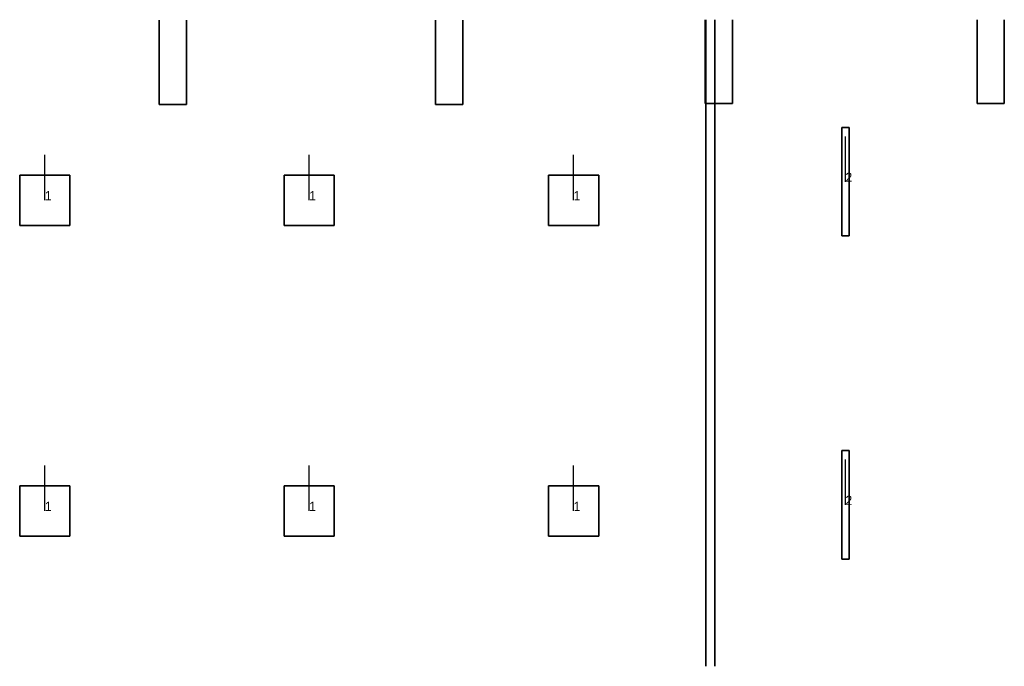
# Model space of a CAD drawing. Extents: x 84842 to 173860, y -489104 to -477254.
# Tile 5 of 6: x 129508 to 140343, y -489104 to -481992. Entities that reach past the tile are written whole.
import ezdxf

# ---------------------------------------------------------------- set-up
doc = ezdxf.new("R2010")
doc.units = 0
doc.header["$MEASUREMENT"] = 0
for name, color, linetype in [('DLXFURN', 5, 'Continuous'), ('DLXLUM', 2, 'Continuous'), ('DLXLUMEX', 2, 'Continuous')]:
    doc.layers.add(name, color=color, linetype=linetype)

# ---------------------------------------------------------------- blocks, each defined once
blk = doc.blocks.new('*U1')
for p, q in [((41, 596), (-41, 596)), ((-41, 596), (-41, -596)), ((-41, 596), (-41, -596)), ((-41, -596), (-41, 596)), ((-41, 596), (-41, 596)), ((41, 596), (-41, 596)), ((-41, 596), (-41, 596)), ((-41, 596), (41, 596)), ((-41, -596), (-41, 596)), ((-41, 596), (41, 596)), ((41, -596), (41, 596)), ((41, 596), (41, 596)), ((41, -596), (41, 596)), ((41, 596), (41, 596)), ((41, 596), (41, -596)), ((41, 596), (41, -596)), ((-41, -596), (41, -596)), ((-41, -596), (41, -596)), ((41, -596), (-41, -596)), ((-41, -596), (-41, -596)), ((-41, -596), (-41, -596)), ((41, -596), (-41, -596)), ((41, -596), (41, -596)), ((41, -596), (41, -596))]:
    blk.add_line(p, q)
at = {"color": 1}
blk.add_line((0, 0), (0, 500), dxfattribs=at)
at = {"layer": 'DLXLUMEX', "color": 7}
blk.add_text('2', height=100, dxfattribs=at).set_placement((0, 0))
blk = doc.blocks.new('*U12')
for p, q in [((41, 596), (-41, 596)), ((-41, 596), (-41, -596)), ((-41, 596), (-41, -596)), ((-41, -596), (-41, 596)), ((-41, 596), (-41, 596)), ((41, 596), (-41, 596)), ((-41, 596), (-41, 596)), ((-41, 596), (41, 596)), ((-41, -596), (-41, 596)), ((-41, 596), (41, 596)), ((41, -596), (41, 596)), ((41, 596), (41, 596)), ((41, -596), (41, 596)), ((41, 596), (41, 596)), ((41, 596), (41, -596)), ((41, 596), (41, -596)), ((-41, -596), (41, -596)), ((-41, -596), (41, -596)), ((41, -596), (-41, -596)), ((-41, -596), (-41, -596)), ((-41, -596), (-41, -596)), ((41, -596), (-41, -596)), ((41, -596), (41, -596)), ((41, -596), (41, -596))]:
    blk.add_line(p, q)
at = {"color": 1}
blk.add_line((0, 0), (0, 500), dxfattribs=at)
at = {"layer": 'DLXLUMEX', "color": 7}
blk.add_text('2', height=100, dxfattribs=at).set_placement((0, 0))
blk = doc.blocks.new('*U101')
at = {"color": 1}
blk.add_line((0, 0), (0, 500), dxfattribs=at)
for p, q in [((276.5, 276.5), (-276.5, 276.5)), ((-276.5, 276.5), (-276.5, -276.5)), ((-276.5, 276.5), (-276.5, -276.5)), ((-276.5, -276.5), (-276.5, 276.5)), ((-276.5, 276.5), (-276.5, 276.5)), ((276.5, 276.5), (-276.5, 276.5)), ((-276.5, 276.5), (-276.5, 276.5)), ((-276.5, 276.5), (276.5, 276.5)), ((-276.5, -276.5), (-276.5, 276.5)), ((-276.5, 276.5), (276.5, 276.5)), ((276.5, -276.5), (276.5, 276.5)), ((276.5, 276.5), (276.5, 276.5)), ((276.5, -276.5), (276.5, 276.5)), ((276.5, 276.5), (276.5, 276.5)), ((276.5, 276.5), (276.5, -276.5)), ((276.5, 276.5), (276.5, -276.5)), ((-276.5, -276.5), (276.5, -276.5)), ((-276.5, -276.5), (276.5, -276.5)), ((276.5, -276.5), (-276.5, -276.5)), ((-276.5, -276.5), (-276.5, -276.5)), ((-276.5, -276.5), (-276.5, -276.5)), ((276.5, -276.5), (-276.5, -276.5)), ((276.5, -276.5), (276.5, -276.5)), ((276.5, -276.5), (276.5, -276.5))]:
    blk.add_line(p, q)
at = {"layer": 'DLXLUMEX', "color": 7}
blk.add_text('1', height=100, dxfattribs=at).set_placement((0, 0))
blk = doc.blocks.new('*U102')
at = {"color": 1}
blk.add_line((0, 0), (0, 500), dxfattribs=at)
for p, q in [((276.5, 276.5), (-276.5, 276.5)), ((-276.5, 276.5), (-276.5, -276.5)), ((-276.5, 276.5), (-276.5, -276.5)), ((-276.5, -276.5), (-276.5, 276.5)), ((-276.5, 276.5), (-276.5, 276.5)), ((276.5, 276.5), (-276.5, 276.5)), ((-276.5, 276.5), (-276.5, 276.5)), ((-276.5, 276.5), (276.5, 276.5)), ((-276.5, -276.5), (-276.5, 276.5)), ((-276.5, 276.5), (276.5, 276.5)), ((276.5, -276.5), (276.5, 276.5)), ((276.5, 276.5), (276.5, 276.5)), ((276.5, -276.5), (276.5, 276.5)), ((276.5, 276.5), (276.5, 276.5)), ((276.5, 276.5), (276.5, -276.5)), ((276.5, 276.5), (276.5, -276.5)), ((-276.5, -276.5), (276.5, -276.5)), ((-276.5, -276.5), (276.5, -276.5)), ((276.5, -276.5), (-276.5, -276.5)), ((-276.5, -276.5), (-276.5, -276.5)), ((-276.5, -276.5), (-276.5, -276.5)), ((276.5, -276.5), (-276.5, -276.5)), ((276.5, -276.5), (276.5, -276.5)), ((276.5, -276.5), (276.5, -276.5))]:
    blk.add_line(p, q)
at = {"layer": 'DLXLUMEX', "color": 7}
blk.add_text('1', height=100, dxfattribs=at).set_placement((0, 0))
blk = doc.blocks.new('*U103')
at = {"color": 1}
blk.add_line((0, 0), (0, 500), dxfattribs=at)
for p, q in [((276.5, 276.5), (-276.5, 276.5)), ((-276.5, 276.5), (-276.5, -276.5)), ((-276.5, 276.5), (-276.5, -276.5)), ((-276.5, -276.5), (-276.5, 276.5)), ((-276.5, 276.5), (-276.5, 276.5)), ((276.5, 276.5), (-276.5, 276.5)), ((-276.5, 276.5), (-276.5, 276.5)), ((-276.5, 276.5), (276.5, 276.5)), ((-276.5, -276.5), (-276.5, 276.5)), ((-276.5, 276.5), (276.5, 276.5)), ((276.5, -276.5), (276.5, 276.5)), ((276.5, 276.5), (276.5, 276.5)), ((276.5, -276.5), (276.5, 276.5)), ((276.5, 276.5), (276.5, 276.5)), ((276.5, 276.5), (276.5, -276.5)), ((276.5, 276.5), (276.5, -276.5)), ((-276.5, -276.5), (276.5, -276.5)), ((-276.5, -276.5), (276.5, -276.5)), ((276.5, -276.5), (-276.5, -276.5)), ((-276.5, -276.5), (-276.5, -276.5)), ((-276.5, -276.5), (-276.5, -276.5)), ((276.5, -276.5), (-276.5, -276.5)), ((276.5, -276.5), (276.5, -276.5)), ((276.5, -276.5), (276.5, -276.5))]:
    blk.add_line(p, q)
at = {"layer": 'DLXLUMEX', "color": 7}
blk.add_text('1', height=100, dxfattribs=at).set_placement((0, 0))
blk = doc.blocks.new('*U104')
at = {"color": 1}
blk.add_line((0, 0), (0, 500), dxfattribs=at)
for p, q in [((276.5, 276.5), (-276.5, 276.5)), ((-276.5, 276.5), (-276.5, -276.5)), ((-276.5, 276.5), (-276.5, -276.5)), ((-276.5, -276.5), (-276.5, 276.5)), ((-276.5, 276.5), (-276.5, 276.5)), ((276.5, 276.5), (-276.5, 276.5)), ((-276.5, 276.5), (-276.5, 276.5)), ((-276.5, 276.5), (276.5, 276.5)), ((-276.5, -276.5), (-276.5, 276.5)), ((-276.5, 276.5), (276.5, 276.5)), ((276.5, -276.5), (276.5, 276.5)), ((276.5, 276.5), (276.5, 276.5)), ((276.5, -276.5), (276.5, 276.5)), ((276.5, 276.5), (276.5, 276.5)), ((276.5, 276.5), (276.5, -276.5)), ((276.5, 276.5), (276.5, -276.5)), ((-276.5, -276.5), (276.5, -276.5)), ((-276.5, -276.5), (276.5, -276.5)), ((276.5, -276.5), (-276.5, -276.5)), ((-276.5, -276.5), (-276.5, -276.5)), ((-276.5, -276.5), (-276.5, -276.5)), ((276.5, -276.5), (-276.5, -276.5)), ((276.5, -276.5), (276.5, -276.5)), ((276.5, -276.5), (276.5, -276.5))]:
    blk.add_line(p, q)
at = {"layer": 'DLXLUMEX', "color": 7}
blk.add_text('1', height=100, dxfattribs=at).set_placement((0, 0))
blk = doc.blocks.new('*U105')
at = {"color": 1}
blk.add_line((0, 0), (0, 500), dxfattribs=at)
for p, q in [((276.5, 276.5), (-276.5, 276.5)), ((-276.5, 276.5), (-276.5, -276.5)), ((-276.5, 276.5), (-276.5, -276.5)), ((-276.5, -276.5), (-276.5, 276.5)), ((-276.5, 276.5), (-276.5, 276.5)), ((276.5, 276.5), (-276.5, 276.5)), ((-276.5, 276.5), (-276.5, 276.5)), ((-276.5, 276.5), (276.5, 276.5)), ((-276.5, -276.5), (-276.5, 276.5)), ((-276.5, 276.5), (276.5, 276.5)), ((276.5, -276.5), (276.5, 276.5)), ((276.5, 276.5), (276.5, 276.5)), ((276.5, -276.5), (276.5, 276.5)), ((276.5, 276.5), (276.5, 276.5)), ((276.5, 276.5), (276.5, -276.5)), ((276.5, 276.5), (276.5, -276.5)), ((-276.5, -276.5), (276.5, -276.5)), ((-276.5, -276.5), (276.5, -276.5)), ((276.5, -276.5), (-276.5, -276.5)), ((-276.5, -276.5), (-276.5, -276.5)), ((-276.5, -276.5), (-276.5, -276.5)), ((276.5, -276.5), (-276.5, -276.5)), ((276.5, -276.5), (276.5, -276.5)), ((276.5, -276.5), (276.5, -276.5))]:
    blk.add_line(p, q)
at = {"layer": 'DLXLUMEX', "color": 7}
blk.add_text('1', height=100, dxfattribs=at).set_placement((0, 0))
blk = doc.blocks.new('*U107')
at = {"color": 1}
blk.add_line((0, 0), (0, 500), dxfattribs=at)
for p, q in [((276.5, 276.5), (-276.5, 276.5)), ((-276.5, 276.5), (-276.5, -276.5)), ((-276.5, 276.5), (-276.5, -276.5)), ((-276.5, -276.5), (-276.5, 276.5)), ((-276.5, 276.5), (-276.5, 276.5)), ((276.5, 276.5), (-276.5, 276.5)), ((-276.5, 276.5), (-276.5, 276.5)), ((-276.5, 276.5), (276.5, 276.5)), ((-276.5, -276.5), (-276.5, 276.5)), ((-276.5, 276.5), (276.5, 276.5)), ((276.5, -276.5), (276.5, 276.5)), ((276.5, 276.5), (276.5, 276.5)), ((276.5, -276.5), (276.5, 276.5)), ((276.5, 276.5), (276.5, 276.5)), ((276.5, 276.5), (276.5, -276.5)), ((276.5, 276.5), (276.5, -276.5)), ((-276.5, -276.5), (276.5, -276.5)), ((-276.5, -276.5), (276.5, -276.5)), ((276.5, -276.5), (-276.5, -276.5)), ((-276.5, -276.5), (-276.5, -276.5)), ((-276.5, -276.5), (-276.5, -276.5)), ((276.5, -276.5), (-276.5, -276.5)), ((276.5, -276.5), (276.5, -276.5)), ((276.5, -276.5), (276.5, -276.5))]:
    blk.add_line(p, q)
at = {"layer": 'DLXLUMEX', "color": 7}
blk.add_text('1', height=100, dxfattribs=at).set_placement((0, 0))
blk = doc.blocks.new('*U135')
for p, q in [((-150, 427), (-150, 427)), ((-150, 427), (-150, -500)), ((-150, -500), (-150, 427)), ((150, 428), (150, -500)), ((150, -500), (150, 428)), ((150, 428), (150, 428)), ((-150, -500), (150, -500)), ((150, -500), (-150, -500)), ((-150, -500), (-150, -500)), ((-150, -500), (-150, -500)), ((150, -500), (150, -500)), ((150, -500), (150, -500))]:
    blk.add_line(p, q)
blk = doc.blocks.new('*U136')
for p, q in [((-150, 429), (-150, 429)), ((-150, 429), (-150, -500)), ((-150, -500), (-150, 429)), ((150, 430), (150, -500)), ((150, -500), (150, 430)), ((150, 430), (150, 430)), ((150, -500), (-150, -500)), ((-150, -500), (-150, -500)), ((-150, -500), (150, -500)), ((-150, -500), (-150, -500)), ((150, -500), (150, -500)), ((150, -500), (150, -500))]:
    blk.add_line(p, q)
blk = doc.blocks.new('*U137')
for p, q in [((-150, 419), (-150, 419)), ((-150, 419), (-150, -500)), ((-150, -500), (-150, 419)), ((150, 419), (150, -500)), ((150, -500), (150, 419)), ((150, 419), (150, 419)), ((-150, -500), (150, -500)), ((150, -500), (-150, -500)), ((-150, -500), (-150, -500)), ((-150, -500), (-150, -500)), ((150, -500), (150, -500)), ((150, -500), (150, -500))]:
    blk.add_line(p, q)
blk = doc.blocks.new('*U138')
for p, q in [((-150, 421), (-150, 421)), ((-150, 421), (-150, -500)), ((-150, -500), (-150, 421)), ((150, 421), (150, -500)), ((150, -500), (150, 421)), ((150, 421), (150, 421)), ((-150, -500), (150, -500)), ((150, -500), (-150, -500)), ((-150, -500), (-150, -500)), ((-150, -500), (-150, -500)), ((150, -500), (150, -500)), ((150, -500), (150, -500))]:
    blk.add_line(p, q)
blk = doc.blocks.new('*U15')
for p, q in [((-50, 3562), (-50, 3562)), ((-50, 3562), (-50, -3548)), ((-50, -3548), (-50, 3562)), ((50, 3562), (50, 3562)), ((50, 3562), (50, -3548)), ((50, -3548), (50, 3562)), ((-50, -3548), (-50, -3548)), ((50, -3548), (50, -3548))]:
    blk.add_line(p, q)

msp = doc.modelspace()

# ---------------------------------------------------------------- block references
at = {"layer": 'DLXFURN'}
for name, p in [('*U135', (131194, -482426, -60)), ('*U136', (134235, -482426, -60)), ('*U137', (137202, -482413, -60)), ('*U15', (137107, -485556, -60)), ('*U138', (140193, -482413, -60))]:
    msp.add_blockref(name, p, dxfattribs=at)
at = {"layer": 'DLXLUM'}
for name, p in [('*U12', (138595, -483775, -60)), ('*U102', (129784, -483978, -60)), ('*U104', (132693, -483978, -60)), ('*U107', (135603, -483978, -60)), ('*U1', (138595, -487328, -60)), ('*U101', (129784, -487395, -60)), ('*U103', (132693, -487395, -60)), ('*U105', (135603, -487395, -60))]:
    msp.add_blockref(name, p, dxfattribs=at)

doc.saveas('drawing.dxf')
